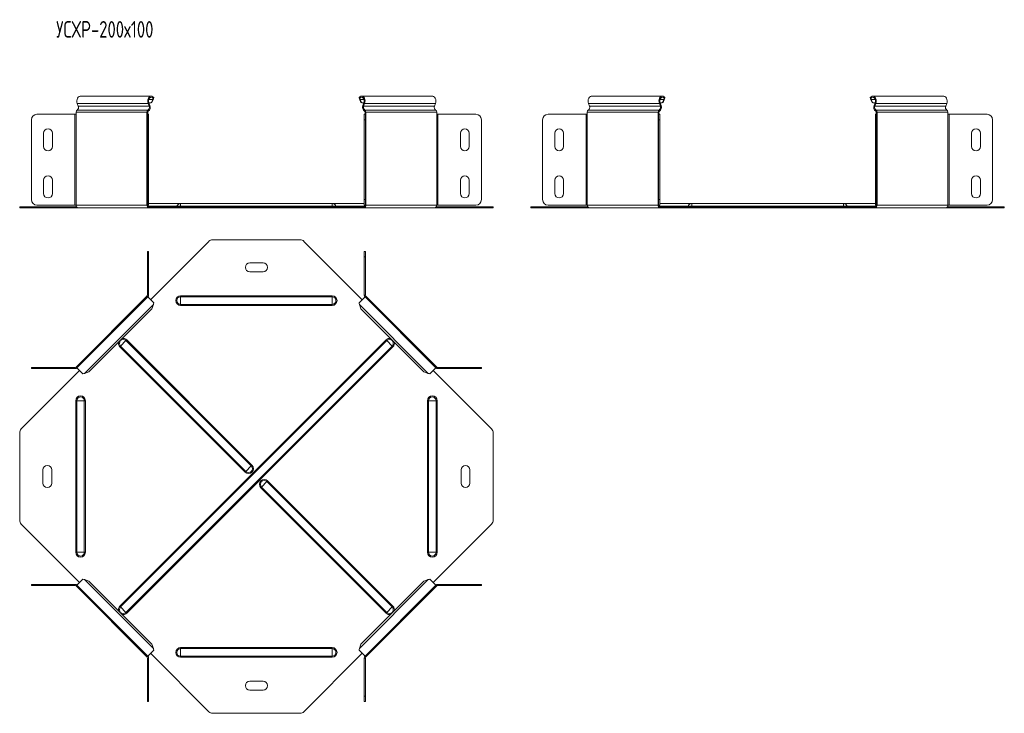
# Model space of a CAD drawing. Header units: millimetres. Extents: x -205 to 1576, y -7400 to 292.
# Tile 5 of 8: x -201 to 689, y -2230 to -1603. Entities that reach past the tile are written whole.
import ezdxf

# ---------------------------------------------------------------- set-up
doc = ezdxf.new("R2010")
doc.units = ezdxf.units.MM
doc.styles.add('SLDTEXTSTYLE3', font='TXT', dxfattribs={"width": 0.7, "bigfont": 'bigfont'})

msp = doc.modelspace()

# ---------------------------------------------------------------- linework, layer by layer
at = {"color": 7, "linetype": 'Continuous', "lineweight": 15}
for p, q in [((-82.21, -1672.15), (-146.24, -1672.15)), ((-80.02, -1673.38), (-80.51, -1674.11)), ((105.71, -1673.38), (106.2, -1674.11)), ((171.93, -1672.15), (107.9, -1672.15)), ((379.93, -1672.15), (315.9, -1672.15)), ((382.11, -1673.38), (381.63, -1674.11)), ((567.85, -1673.38), (568.33, -1674.11)), ((634.06, -1672.15), (570.03, -1672.15)), ((-149.05, -1678.77), (-148.15, -1681.15)), ((-84.11, -1681.15), (-85.01, -1678.77)), ((-82.33, -1678.27), (-84.4, -1678.27)), ((-83.49, -1680.68), (-84.39, -1678.3)), ((-80.94, -1675.01), (-82.33, -1678.27)), ((-81.7, -1677.8), (-82.33, -1678.27)), ((-80.32, -1674.54), (-81.7, -1677.8)), ((-80.94, -1675.01), (-80.32, -1674.54)), ((106.63, -1675.01), (106.01, -1674.54)), ((107.39, -1677.8), (106.01, -1674.54)), ((108.02, -1678.27), (106.63, -1675.01)), ((108.02, -1678.27), (107.39, -1677.8)), ((110.09, -1678.27), (108.02, -1678.27)), ((110.08, -1678.3), (109.18, -1680.68)), ((110.7, -1678.77), (109.8, -1681.15)), ((173.84, -1681.15), (174.74, -1678.77)), ((313.99, -1681.15), (313.09, -1678.77)), ((377.12, -1678.77), (378.02, -1681.15)), ((377.73, -1678.27), (379.81, -1678.27)), ((377.74, -1678.3), (378.64, -1680.68)), ((379.81, -1678.27), (381.19, -1675.01)), ((379.81, -1678.27), (380.43, -1677.8)), ((380.43, -1677.8), (381.82, -1674.54)), ((381.19, -1675.01), (381.82, -1674.54)), ((568.76, -1675.01), (568.14, -1674.54)), ((569.53, -1677.8), (568.14, -1674.54)), ((570.15, -1678.27), (568.76, -1675.01)), ((570.15, -1678.27), (569.53, -1677.8)), ((572.22, -1678.27), (570.15, -1678.27)), ((572.21, -1678.3), (571.31, -1680.68)), ((572.84, -1678.77), (571.94, -1681.15)), ((635.97, -1681.15), (636.87, -1678.77)), ((-185.57, -1688.46), (-151.19, -1688.46)), ((-151.19, -1688.46), (-150.13, -1688.46)), ((-150.13, -1686.46), (-150.13, -1688.46)), ((-86.09, -1688.46), (-86.09, -1686.46)), ((-86.09, -1688.46), (-85.65, -1688.46)), ((-85.65, -1688.46), (-84.65, -1688.46)), ((-85.65, -1693.46), (-85.65, -1688.46)), ((-85.39, -1688.46), (-85.39, -1686.46)), ((-84.65, -1688.46), (-84.65, -1693.46)), ((110.35, -1688.46), (111.35, -1688.46)), ((110.35, -1693.46), (110.35, -1688.46)), ((111.08, -1686.46), (111.08, -1688.46)), ((111.35, -1688.46), (111.35, -1693.46)), ((111.35, -1688.46), (111.78, -1688.46)), ((111.78, -1686.46), (111.78, -1688.46)), ((175.82, -1688.46), (175.82, -1686.46)), ((175.82, -1688.46), (176.88, -1688.46)), ((176.88, -1688.46), (211.26, -1688.46)), ((310.95, -1688.46), (276.57, -1688.46)), ((312.01, -1688.46), (310.95, -1688.46)), ((312.01, -1688.46), (312.01, -1686.46)), ((376.04, -1686.46), (376.04, -1688.46)), ((376.48, -1688.46), (376.04, -1688.46)), ((377.48, -1688.46), (376.48, -1688.46)), ((376.48, -1688.46), (376.48, -1693.46)), ((376.75, -1686.46), (376.75, -1688.46)), ((377.48, -1693.46), (377.48, -1688.46)), ((572.48, -1688.46), (573.48, -1688.46)), ((572.48, -1693.46), (572.48, -1688.46)), ((573.21, -1686.46), (573.21, -1688.46)), ((573.48, -1688.46), (573.48, -1693.46)), ((573.48, -1688.46), (573.92, -1688.46)), ((573.92, -1686.46), (573.92, -1688.46)), ((637.95, -1688.46), (637.95, -1686.46)), ((637.95, -1688.46), (639.01, -1688.46)), ((639.01, -1688.46), (673.39, -1688.46)), ((-190.57, -1765.65), (-190.57, -1693.46)), ((-85.65, -1693.46), (-85.65, -1765.65)), ((-84.65, -1693.46), (-84.65, -1765.65)), ((110.35, -1765.65), (110.35, -1693.46)), ((111.35, -1765.65), (111.35, -1693.46)), ((216.26, -1693.46), (216.26, -1765.65)), ((271.57, -1693.46), (271.57, -1765.65)), ((376.48, -1765.65), (376.48, -1693.46)), ((377.48, -1765.65), (377.48, -1693.46)), ((572.48, -1765.65), (572.48, -1693.46)), ((573.48, -1765.65), (573.48, -1693.46)), ((678.39, -1693.46), (678.39, -1765.65)), ((-179.56, -1705.65), (-179.56, -1717.65)), ((-171.56, -1717.65), (-171.56, -1705.65)), ((197.26, -1705.65), (197.26, -1717.65)), ((205.26, -1717.65), (205.26, -1705.65)), ((282.57, -1717.65), (282.57, -1705.65)), ((290.57, -1705.65), (290.57, -1717.65)), ((659.39, -1705.65), (659.39, -1717.65)), ((667.39, -1717.65), (667.39, -1705.65)), ((-179.56, -1748.15), (-179.56, -1760.15)), ((-171.56, -1760.15), (-171.56, -1748.15)), ((197.26, -1748.15), (197.26, -1760.15)), ((205.26, -1760.15), (205.26, -1748.15)), ((282.57, -1760.15), (282.57, -1748.15)), ((290.57, -1748.15), (290.57, -1760.15)), ((659.39, -1748.15), (659.39, -1760.15)), ((667.39, -1760.15), (667.39, -1748.15)), ((-151.19, -1770.65), (-185.57, -1770.65)), ((-150.13, -1770.65), (-151.19, -1770.65)), ((-85.65, -1770.65), (-86.09, -1770.65)), ((-85.65, -1770.65), (-85.65, -1765.65)), ((-84.65, -1770.65), (-85.65, -1770.65)), ((-84.65, -1765.65), (-84.65, -1770.65)), ((-55.65, -1769.15), (-84.65, -1769.15)), ((81.35, -1769.15), (-55.65, -1769.15)), ((110.35, -1769.15), (81.35, -1769.15)), ((110.35, -1770.65), (110.35, -1765.65)), ((111.35, -1770.65), (110.35, -1770.65)), ((111.35, -1765.65), (111.35, -1770.65)), ((111.78, -1770.65), (111.35, -1770.65)), ((176.88, -1770.65), (175.82, -1770.65)), ((211.26, -1770.65), (176.88, -1770.65)), ((276.57, -1770.65), (310.95, -1770.65)), ((310.95, -1770.65), (312.01, -1770.65)), ((376.04, -1770.65), (376.48, -1770.65)), ((376.48, -1765.65), (376.48, -1770.65)), ((376.48, -1770.65), (377.48, -1770.65)), ((377.48, -1770.65), (377.48, -1765.65)), ((406.48, -1769.15), (377.48, -1769.15)), ((543.48, -1769.15), (406.48, -1769.15)), ((572.48, -1769.15), (543.48, -1769.15)), ((572.48, -1770.65), (572.48, -1765.65)), ((573.48, -1770.65), (572.48, -1770.65)), ((573.48, -1765.65), (573.48, -1770.65)), ((573.92, -1770.65), (573.48, -1770.65)), ((639.01, -1770.65), (637.95, -1770.65)), ((673.39, -1770.65), (639.01, -1770.65)), ((-201.15, -1773.15), (-201.15, -1772.15)), ((-201.15, -1772.15), (-199.69, -1772.15)), ((-199.69, -1773.15), (-201.15, -1773.15)), ((-199.69, -1772.15), (-149.77, -1772.15)), ((-199.69, -1773.15), (-148.36, -1773.15)), ((-148.36, -1773.15), (-84.33, -1773.15)), ((-84.33, -1772.15), (-82.91, -1772.15)), ((-84.33, -1773.15), (-82.91, -1773.15)), ((-82.91, -1772.15), (-82.91, -1773.15)), ((-82.91, -1772.15), (-30.17, -1772.15)), ((-82.91, -1773.15), (-30.17, -1773.15)), ((-30.17, -1772.15), (-26.63, -1772.15)), ((-26.63, -1773.15), (-30.17, -1773.15)), ((-26.63, -1772.15), (52.32, -1772.15)), ((-26.63, -1773.15), (52.32, -1773.15)), ((52.32, -1772.15), (55.86, -1772.15)), ((55.86, -1773.15), (52.32, -1773.15)), ((55.86, -1772.15), (108.6, -1772.15)), ((55.86, -1773.15), (108.6, -1773.15)), ((108.6, -1772.15), (108.6, -1773.15)), ((108.6, -1772.15), (110.02, -1772.15)), ((108.6, -1773.15), (110.02, -1773.15)), ((110.02, -1773.15), (174.05, -1773.15)), ((174.05, -1773.15), (225.38, -1773.15)), ((175.46, -1772.15), (225.38, -1772.15)), ((225.38, -1772.15), (226.85, -1772.15)), ((226.85, -1773.15), (225.38, -1773.15)), ((226.85, -1772.15), (226.85, -1773.15)), ((260.98, -1772.15), (260.98, -1773.15)), ((262.44, -1772.15), (260.98, -1772.15)), ((260.98, -1773.15), (262.44, -1773.15)), ((312.36, -1772.15), (262.44, -1772.15)), ((313.77, -1773.15), (262.44, -1773.15)), ((377.81, -1773.15), (313.77, -1773.15)), ((379.22, -1772.15), (377.81, -1772.15)), ((379.22, -1773.15), (377.81, -1773.15)), ((379.22, -1772.15), (379.22, -1773.15)), ((431.97, -1772.15), (379.22, -1772.15)), ((431.97, -1773.15), (379.22, -1773.15)), ((435.5, -1772.15), (431.97, -1772.15)), ((431.97, -1773.15), (435.5, -1773.15)), ((435.5, -1772.15), (514.45, -1772.15)), ((435.5, -1773.15), (514.45, -1773.15)), ((514.45, -1772.15), (517.99, -1772.15)), ((517.99, -1773.15), (514.45, -1773.15)), ((517.99, -1772.15), (570.74, -1772.15)), ((517.99, -1773.15), (570.74, -1773.15)), ((570.74, -1772.15), (570.74, -1773.15)), ((570.74, -1772.15), (572.15, -1772.15)), ((570.74, -1773.15), (572.15, -1773.15)), ((572.15, -1773.15), (636.18, -1773.15)), ((636.18, -1773.15), (687.51, -1773.15)), ((637.6, -1772.15), (687.51, -1772.15)), ((687.51, -1772.15), (688.98, -1772.15)), ((688.98, -1773.15), (687.51, -1773.15)), ((688.98, -1772.15), (688.98, -1773.15)), ((-82.91, -1856.07), (-30.17, -1803.33)), ((-26.63, -1801.86), (52.32, -1801.86)), ((55.86, -1803.33), (108.6, -1856.07)), ((-85.65, -1812.45), (-85.65, -1817.45)), ((-84.65, -1812.45), (-85.65, -1812.45)), ((-84.65, -1817.45), (-84.65, -1812.45)), ((111.35, -1812.45), (110.35, -1812.45)), ((110.35, -1812.45), (110.35, -1817.45)), ((111.35, -1817.45), (111.35, -1812.45)), ((-85.65, -1851.83), (-85.65, -1817.45)), ((-84.65, -1851.83), (-84.65, -1817.45)), ((18.85, -1822.86), (6.85, -1822.86)), ((110.35, -1817.45), (110.35, -1851.83)), ((111.35, -1817.45), (111.35, -1851.83)), ((6.85, -1830.86), (18.85, -1830.86)), ((-86.09, -1852.89), (-150.13, -1916.92)), ((-85.39, -1853.6), (-149.42, -1917.63)), ((-85.39, -1853.6), (-86.09, -1852.89)), ((-80.02, -1858.96), (-85.39, -1853.6)), ((111.08, -1853.6), (105.71, -1858.96)), ((111.78, -1852.89), (110.87, -1853.81)), ((175.11, -1917.63), (111.08, -1853.6)), ((175.82, -1916.92), (111.78, -1852.89)), ((-81.7, -1864.35), (-138.66, -1921.32)), ((-80.32, -1860.51), (-81.7, -1864.35)), ((107.39, -1864.35), (106.01, -1860.51)), ((164.35, -1921.32), (107.39, -1864.35)), ((-199.69, -1972.85), (-146.94, -1920.11)), ((-190.57, -1917.36), (-190.57, -1918.36)), ((-185.57, -1917.36), (-190.57, -1917.36)), ((-190.57, -1918.36), (-185.57, -1918.36)), ((-185.57, -1917.36), (-151.19, -1917.36)), ((-185.57, -1918.36), (-151.19, -1918.36)), ((-150.13, -1916.92), (-149.21, -1917.84)), ((-149.42, -1917.63), (-144.06, -1923)), ((-138.66, -1921.32), (-142.51, -1922.7)), ((168.2, -1922.7), (164.35, -1921.32)), ((169.75, -1923), (175.11, -1917.63)), ((172.64, -1920.11), (225.38, -1972.85)), ((175.11, -1917.63), (175.82, -1916.92)), ((176.88, -1917.36), (211.26, -1917.36)), ((176.88, -1918.36), (211.26, -1918.36)), ((216.26, -1917.36), (211.26, -1917.36)), ((211.26, -1918.36), (216.26, -1918.36)), ((216.26, -1918.36), (216.26, -1917.36)), ((-201.15, -1976.39), (-201.15, -2055.34)), ((226.85, -2055.34), (226.85, -1976.39)), ((-180.15, -2009.86), (-180.15, -2021.86)), ((-172.15, -2021.86), (-172.15, -2009.86)), ((197.85, -2009.86), (197.85, -2021.86)), ((205.85, -2021.86), (205.85, -2009.86)), ((-199.69, -2058.87), (-146.94, -2111.62)), ((172.64, -2111.62), (225.38, -2058.87)), ((-149.42, -2114.1), (-144.06, -2108.73)), ((-138.66, -2110.41), (-142.51, -2109.02)), ((168.2, -2109.02), (164.35, -2110.41)), ((169.75, -2108.73), (175.11, -2114.1)), ((-190.57, -2114.36), (-190.57, -2113.36)), ((-190.57, -2113.36), (-185.57, -2113.36)), ((-185.57, -2114.36), (-190.57, -2114.36)), ((-185.57, -2113.36), (-151.19, -2113.36)), ((-185.57, -2114.36), (-151.19, -2114.36)), ((-150.13, -2114.8), (-149.21, -2113.89)), ((-86.09, -2178.83), (-150.13, -2114.8)), ((-149.42, -2114.1), (-85.39, -2178.13)), ((-81.7, -2167.37), (-138.66, -2110.41)), ((164.35, -2110.41), (107.39, -2167.37)), ((111.08, -2178.13), (175.11, -2114.1)), ((175.82, -2114.8), (111.78, -2178.83)), ((175.11, -2114.1), (175.82, -2114.8)), ((176.88, -2113.36), (211.26, -2113.36)), ((176.88, -2114.36), (211.26, -2114.36)), ((211.26, -2113.36), (216.26, -2113.36)), ((216.26, -2114.36), (211.26, -2114.36)), ((216.26, -2113.36), (216.26, -2114.36)), ((-80.32, -2171.22), (-81.7, -2167.37)), ((107.39, -2167.37), (106.01, -2171.22)), ((-85.39, -2178.13), (-86.09, -2178.83)), ((-85.65, -2179.9), (-85.65, -2214.27)), ((-80.02, -2172.76), (-85.39, -2178.13)), ((-84.65, -2179.9), (-84.65, -2214.27)), ((-82.91, -2175.65), (-30.17, -2228.4)), ((55.86, -2228.4), (108.6, -2175.65)), ((111.08, -2178.13), (105.71, -2172.76)), ((110.35, -2214.27), (110.35, -2179.9)), ((111.78, -2178.83), (110.87, -2177.92)), ((111.35, -2214.27), (111.35, -2179.9)), ((18.85, -2200.86), (6.85, -2200.86)), ((-85.65, -2219.27), (-85.65, -2214.27)), ((-84.65, -2214.27), (-84.65, -2219.27)), ((6.85, -2208.86), (18.85, -2208.86)), ((110.35, -2219.27), (110.35, -2214.27)), ((111.35, -2214.27), (111.35, -2219.27)), ((-84.65, -2219.27), (-85.65, -2219.27)), ((111.35, -2219.27), (110.35, -2219.27)), ((-26.63, -2229.86), (52.32, -2229.86))]:
    msp.add_line(p, q, dxfattribs=at)
at = {"color": 7, "linetype": 'Continuous', "lineweight": 0}
for p, q in [((-85.01, -1678.77), (-149.05, -1678.77)), ((-84.11, -1681.15), (-148.15, -1681.15)), ((-85.01, -1678.77), (-84.39, -1678.3)), ((-80.94, -1675.01), (-84.39, -1675.01)), ((-84.11, -1681.15), (-83.49, -1680.68)), ((110.08, -1675.01), (106.63, -1675.01)), ((109.8, -1681.15), (109.18, -1680.68)), ((173.84, -1681.15), (109.8, -1681.15)), ((110.7, -1678.77), (110.08, -1678.3)), ((174.74, -1678.77), (110.7, -1678.77)), ((313.09, -1678.77), (377.12, -1678.77)), ((313.99, -1681.15), (378.02, -1681.15)), ((377.12, -1678.77), (377.74, -1678.3)), ((377.74, -1675.01), (381.19, -1675.01)), ((378.02, -1681.15), (378.64, -1680.68)), ((572.21, -1675.01), (568.76, -1675.01)), ((571.94, -1681.15), (571.31, -1680.68)), ((635.97, -1681.15), (571.94, -1681.15)), ((572.84, -1678.77), (572.21, -1678.3)), ((636.87, -1678.77), (572.84, -1678.77)), ((-151.19, -1688.46), (-151.19, -1770.65)), ((-86.09, -1686.46), (-150.13, -1686.46)), ((-150.13, -1770.65), (-150.13, -1688.46)), ((-85.18, -1684.73), (-149.21, -1684.73)), ((-86.09, -1686.46), (-85.39, -1686.46)), ((-86.09, -1770.65), (-86.09, -1688.46)), ((-85.18, -1684.73), (-84.98, -1685.69)), ((110.87, -1684.73), (110.67, -1685.69)), ((174.9, -1684.73), (110.87, -1684.73)), ((111.78, -1686.46), (111.08, -1686.46)), ((175.82, -1686.46), (111.78, -1686.46)), ((111.78, -1770.65), (111.78, -1688.46)), ((175.82, -1770.65), (175.82, -1688.46)), ((176.88, -1770.65), (176.88, -1688.46)), ((310.95, -1770.65), (310.95, -1688.46)), ((312.01, -1686.46), (376.04, -1686.46)), ((312.01, -1770.65), (312.01, -1688.46)), ((312.92, -1684.73), (376.95, -1684.73)), ((376.04, -1686.46), (376.75, -1686.46)), ((376.04, -1770.65), (376.04, -1688.46)), ((376.95, -1684.73), (377.15, -1685.69)), ((573, -1684.73), (572.8, -1685.69)), ((637.03, -1684.73), (573, -1684.73)), ((573.92, -1686.46), (573.21, -1686.46)), ((637.95, -1686.46), (573.92, -1686.46)), ((573.92, -1770.65), (573.92, -1688.46)), ((637.95, -1770.65), (637.95, -1688.46)), ((639.01, -1770.65), (639.01, -1688.46)), ((-84.65, -1693.46), (-85.65, -1693.46)), ((111.35, -1693.46), (110.35, -1693.46)), ((376.48, -1693.46), (377.48, -1693.46)), ((573.48, -1693.46), (572.48, -1693.46)), ((-86.09, -1770.65), (-150.13, -1770.65)), ((-85.65, -1765.65), (-84.65, -1765.65)), ((-55.65, -1769.15), (-55.65, -1771.51)), ((81.35, -1769.15), (81.35, -1771.51)), ((110.35, -1765.65), (111.35, -1765.65)), ((175.82, -1770.65), (111.78, -1770.65)), ((312.01, -1770.65), (376.04, -1770.65)), ((377.48, -1765.65), (376.48, -1765.65)), ((406.48, -1769.15), (406.48, -1771.51)), ((543.48, -1769.15), (543.48, -1771.51)), ((572.48, -1765.65), (573.48, -1765.65)), ((637.95, -1770.65), (573.92, -1770.65)), ((-199.69, -1772.15), (-199.69, -1773.15)), ((-85.2, -1771.51), (-59.09, -1771.51)), ((-84.33, -1772.15), (-84.33, -1773.15)), ((-59.09, -1771.51), (-55.65, -1771.51)), ((81.35, -1771.51), (-55.65, -1771.51)), ((-55.65, -1771.51), (-55.65, -1772.15)), ((-30.17, -1773.15), (-30.17, -1772.15)), ((-26.63, -1772.15), (-26.63, -1773.15)), ((52.32, -1773.15), (52.32, -1772.15)), ((55.86, -1772.15), (55.86, -1773.15)), ((81.35, -1771.51), (81.35, -1772.15)), ((84.78, -1771.51), (81.35, -1771.51)), ((84.78, -1771.51), (110.89, -1771.51)), ((110.02, -1772.15), (110.02, -1773.15)), ((225.38, -1773.15), (225.38, -1772.15)), ((262.44, -1773.15), (262.44, -1772.15)), ((403.04, -1771.51), (376.94, -1771.51)), ((377.81, -1772.15), (377.81, -1773.15)), ((403.04, -1771.51), (406.48, -1771.51)), ((406.48, -1771.51), (406.48, -1772.15)), ((543.48, -1771.51), (406.48, -1771.51)), ((431.97, -1772.15), (431.97, -1773.15)), ((435.5, -1773.15), (435.5, -1772.15)), ((514.45, -1773.15), (514.45, -1772.15)), ((517.99, -1772.15), (517.99, -1773.15)), ((543.48, -1771.51), (543.48, -1772.15)), ((546.91, -1771.51), (543.48, -1771.51)), ((573.02, -1771.51), (546.91, -1771.51)), ((572.15, -1772.15), (572.15, -1773.15)), ((687.51, -1773.15), (687.51, -1772.15)), ((-85.65, -1817.45), (-84.65, -1817.45)), ((110.35, -1817.45), (111.35, -1817.45)), ((-85.65, -1851.83), (-84.65, -1851.83)), ((-55.65, -1853.43), (-55.65, -1852.5)), ((-55.65, -1852.5), (81.35, -1852.5)), ((-55.65, -1860.3), (-55.65, -1853.43)), ((-55.65, -1853.43), (81.35, -1853.43)), ((-55.65, -1860.3), (81.35, -1860.3)), ((-55.65, -1861.23), (-55.65, -1860.3)), ((81.35, -1853.43), (81.35, -1852.5)), ((81.35, -1860.3), (81.35, -1853.43)), ((81.35, -1861.23), (81.35, -1860.3)), ((111.35, -1851.83), (110.35, -1851.83)), ((-80.32, -1860.51), (-142.51, -1922.7)), ((-55.65, -1861.23), (81.35, -1861.23)), ((168.2, -1922.7), (106.01, -1860.51)), ((-110.59, -2133.12), (130.11, -1892.43)), ((-105.08, -1893.09), (-109.93, -1897.94)), ((-109.93, -2133.78), (130.77, -1893.09)), ((-104.42, -1892.43), (-105.08, -1893.09)), ((8.2, -2006.36), (-105.08, -1893.09)), ((8.86, -2005.7), (-104.42, -1892.43)), ((130.77, -1893.09), (130.11, -1892.43)), ((135.62, -1897.94), (130.77, -1893.09)), ((-109.93, -1897.94), (-110.59, -1898.6)), ((2.69, -2011.88), (-110.59, -1898.6)), ((3.35, -2011.22), (-109.93, -1897.94)), ((-105.08, -2138.64), (135.62, -1897.94)), ((-104.42, -2139.3), (136.28, -1898.6)), ((136.28, -1898.6), (135.62, -1897.94)), ((-185.57, -1918.36), (-185.57, -1917.36)), ((-151.19, -1917.36), (-151.19, -1918.36)), ((176.88, -1917.36), (176.88, -1918.36)), ((211.26, -1917.36), (211.26, -1918.36)), ((-149.59, -1947.36), (-150.52, -1947.36)), ((-150.52, -2084.36), (-150.52, -1947.36)), ((-142.72, -1947.36), (-149.59, -1947.36)), ((-149.59, -2084.36), (-149.59, -1947.36)), ((-142.72, -2084.36), (-142.72, -1947.36)), ((-141.79, -1947.36), (-142.72, -1947.36)), ((-141.79, -2084.36), (-141.79, -1947.36)), ((167.48, -1947.36), (168.41, -1947.36)), ((167.48, -1947.36), (167.48, -2084.36)), ((168.41, -1947.36), (175.28, -1947.36)), ((168.41, -1947.36), (168.41, -2084.36)), ((175.28, -1947.36), (175.28, -2084.36)), ((175.28, -1947.36), (176.21, -1947.36)), ((176.21, -1947.36), (176.21, -2084.36)), ((3.35, -2011.22), (2.69, -2011.88)), ((8.2, -2006.36), (3.35, -2011.22)), ((8.86, -2005.7), (8.2, -2006.36)), ((17.49, -2025.36), (22.34, -2020.51)), ((22.34, -2020.51), (23, -2019.85)), ((22.34, -2020.51), (135.62, -2133.78)), ((23, -2019.85), (136.28, -2133.12)), ((16.83, -2026.02), (17.49, -2025.36)), ((16.83, -2026.02), (130.11, -2139.3)), ((17.49, -2025.36), (130.77, -2138.64)), ((-149.59, -2084.36), (-150.52, -2084.36)), ((-142.72, -2084.36), (-149.59, -2084.36)), ((-141.79, -2084.36), (-142.72, -2084.36)), ((167.48, -2084.36), (168.41, -2084.36)), ((168.41, -2084.36), (175.28, -2084.36)), ((175.28, -2084.36), (176.21, -2084.36)), ((-80.32, -2171.22), (-142.51, -2109.02)), ((168.2, -2109.02), (106.01, -2171.22)), ((-185.57, -2113.36), (-185.57, -2114.36)), ((-151.19, -2114.36), (-151.19, -2113.36)), ((176.88, -2114.36), (176.88, -2113.36)), ((211.26, -2114.36), (211.26, -2113.36)), ((-109.93, -2133.78), (-110.59, -2133.12)), ((-105.08, -2138.64), (-109.93, -2133.78)), ((130.77, -2138.64), (135.62, -2133.78)), ((135.62, -2133.78), (136.28, -2133.12)), ((-104.42, -2139.3), (-105.08, -2138.64)), ((130.11, -2139.3), (130.77, -2138.64)), ((81.35, -2170.5), (-55.65, -2170.5)), ((-55.65, -2170.5), (-55.65, -2171.43)), ((81.35, -2171.43), (-55.65, -2171.43)), ((-55.65, -2171.43), (-55.65, -2178.3)), ((81.35, -2170.5), (81.35, -2171.43)), ((81.35, -2171.43), (81.35, -2178.3)), ((-85.65, -2179.9), (-84.65, -2179.9)), ((81.35, -2178.3), (-55.65, -2178.3)), ((-55.65, -2178.3), (-55.65, -2179.23)), ((81.35, -2179.23), (-55.65, -2179.23)), ((81.35, -2178.3), (81.35, -2179.23)), ((111.35, -2179.9), (110.35, -2179.9)), ((-85.65, -2214.27), (-84.65, -2214.27)), ((110.35, -2214.27), (111.35, -2214.27))]:
    msp.add_line(p, q, dxfattribs=at)
at = {"color": 7, "linetype": 'Continuous', "lineweight": 15, "flags": 128}
for points in [[(-149.05, -1678.77), (-149.35, -1677.58), (-149.41, -1676.32), (-149.22, -1675.09), (-148.8, -1673.98), (-148.17, -1673.08), (-147.39, -1672.46), (-146.52, -1672.17), (-146.24, -1672.15)], [(-80.02, -1673.38), (-80.75, -1672.65), (-81.6, -1672.24), (-82.49, -1672.17), (-83.36, -1672.46), (-84.14, -1673.08), (-84.76, -1673.98), (-85.19, -1675.09), (-85.38, -1676.32), (-85.32, -1677.58), (-85.01, -1678.77)], [(-80.51, -1674.11), (-81.23, -1673.43), (-82.08, -1673.16), (-82.94, -1673.31), (-83.71, -1673.87), (-84.29, -1674.78), (-84.62, -1675.91), (-84.66, -1677.13), (-84.39, -1678.3)], [(110.7, -1678.77), (111.01, -1677.58), (111.07, -1676.32), (110.88, -1675.09), (110.45, -1673.98), (109.83, -1673.08), (109.05, -1672.46), (108.18, -1672.17), (107.29, -1672.24), (106.44, -1672.65), (105.71, -1673.38)], [(110.08, -1678.3), (110.35, -1677.13), (110.31, -1675.91), (109.98, -1674.78), (109.4, -1673.87), (108.63, -1673.31), (107.77, -1673.16), (106.92, -1673.43), (106.2, -1674.11)], [(171.93, -1672.15), (172.21, -1672.17), (173.08, -1672.46), (173.86, -1673.08), (174.49, -1673.98), (174.91, -1675.09), (175.1, -1676.32), (175.04, -1677.58), (174.74, -1678.77)], [(315.9, -1672.15), (315.61, -1672.17), (314.74, -1672.46), (313.96, -1673.08), (313.34, -1673.98), (312.91, -1675.09), (312.72, -1676.32), (312.78, -1677.58), (313.09, -1678.77)], [(377.12, -1678.77), (376.81, -1677.58), (376.75, -1676.32), (376.94, -1675.09), (377.37, -1673.98), (378, -1673.08), (378.78, -1672.46), (379.64, -1672.17), (380.54, -1672.24), (381.38, -1672.65), (382.11, -1673.38)], [(377.74, -1678.3), (377.48, -1677.13), (377.51, -1675.91), (377.84, -1674.78), (378.43, -1673.87), (379.2, -1673.31), (380.06, -1673.16), (380.9, -1673.43), (381.63, -1674.11)], [(572.84, -1678.77), (573.14, -1677.58), (573.2, -1676.32), (573.01, -1675.09), (572.59, -1673.98), (571.96, -1673.08), (571.18, -1672.46), (570.31, -1672.17), (569.42, -1672.24), (568.58, -1672.65), (567.85, -1673.38)], [(572.21, -1678.3), (572.48, -1677.13), (572.45, -1675.91), (572.12, -1674.78), (571.53, -1673.87), (570.76, -1673.31), (569.9, -1673.16), (569.06, -1673.43), (568.33, -1674.11)], [(634.06, -1672.15), (634.34, -1672.17), (635.21, -1672.46), (635.99, -1673.08), (636.62, -1673.98), (637.04, -1675.09), (637.23, -1676.32), (637.17, -1677.58), (636.87, -1678.77)]]:
    msp.add_lwpolyline(points, dxfattribs=at)
at = {"color": 7, "linetype": 'Continuous', "lineweight": 15}
for centre, radius, start, end in [((-150.75, -1682.32), 2.86, 302.66993, 24.19044), ((-86.72, -1682.32), 2.86, 302.66993, 24.19044), ((-87.14, -1682.32), 4, 302.66993, 24.19044), ((112.83, -1682.32), 4, 155.80956, 237.33007), ((112.41, -1682.32), 2.86, 155.80956, 237.33007), ((176.44, -1682.32), 2.86, 155.80956, 237.33007), ((311.38, -1682.32), 2.86, 302.66993, 24.19044), ((375.41, -1682.32), 2.86, 302.66993, 24.19044), ((374.99, -1682.32), 4, 302.66993, 24.19044), ((574.96, -1682.32), 4, 155.80956, 237.33007), ((574.54, -1682.32), 2.86, 155.80956, 237.33007), ((638.58, -1682.32), 2.86, 155.80956, 237.33007), ((-185.57, -1693.46), 5, 90, 180), ((-148.31, -1686.31), 1.82, 119.65294, 184.49289), ((-84.28, -1686.31), 1.82, 119.65294, 184.49289), ((-84.58, -1686.39), 0.811, 119.65294, 184.49289), ((110.27, -1686.39), 0.811, 355.50711, 60.34706), ((109.97, -1686.31), 1.82, 355.50711, 60.34706), ((174, -1686.31), 1.82, 355.50711, 60.34706), ((211.26, -1693.46), 5, 0, 90), ((276.57, -1693.46), 5, 90, 180), ((313.82, -1686.31), 1.82, 119.65294, 184.49289), ((377.86, -1686.31), 1.82, 119.65294, 184.49289), ((377.55, -1686.39), 0.811, 119.65294, 184.49289), ((572.4, -1686.39), 0.811, 355.50711, 60.34706), ((572.1, -1686.31), 1.82, 355.50711, 60.34706), ((636.13, -1686.31), 1.82, 355.50711, 60.34706), ((673.39, -1693.46), 5, 0, 90), ((-175.56, -1705.65), 4, 360, 180), ((201.26, -1705.65), 4, 0, 180), ((286.57, -1705.65), 4, 0, 180), ((663.39, -1705.65), 4, 0, 180), ((-175.56, -1717.65), 4, 180, 360), ((201.26, -1717.65), 4, 180, 0), ((286.57, -1717.65), 4, 180, 0), ((663.39, -1717.65), 4, 180, 0), ((-175.56, -1748.15), 4, 360, 180), ((201.26, -1748.15), 4, 0, 180), ((286.57, -1748.15), 4, 0, 180), ((663.39, -1748.15), 4, 0, 180), ((-175.56, -1760.15), 4, 180, 360), ((201.26, -1760.15), 4, 180, 360), ((286.57, -1760.15), 4, 180, 0), ((663.39, -1760.15), 4, 180, 0), ((-185.57, -1765.65), 5, 180, 270), ((-147.92, -1770.97), 2.23, 171.95053, 258.57825), ((-83.88, -1770.97), 2.23, 171.95053, 258.57825), ((-84.06, -1770.84), 1.34, 171.95053, 258.57825), ((-55.65, -1772.83), 3.68, 90, 158.97733), ((81.35, -1772.83), 3.68, 21.02267, 90), ((109.75, -1770.84), 1.34, 281.42175, 8.04947), ((109.57, -1770.97), 2.23, 281.42175, 8.04947), ((173.61, -1770.97), 2.23, 281.42175, 8.04947), ((211.26, -1765.65), 5, 270, 0), ((276.57, -1765.65), 5, 180, 270), ((314.22, -1770.97), 2.23, 171.95053, 258.57825), ((378.25, -1770.97), 2.23, 171.95053, 258.57825), ((378.07, -1770.84), 1.34, 171.95053, 258.57825), ((406.48, -1772.83), 3.68, 90, 158.97733), ((543.48, -1772.83), 3.68, 21.02267, 90), ((571.88, -1770.84), 1.34, 281.42175, 8.04947), ((571.71, -1770.97), 2.23, 281.42175, 8.04947), ((635.74, -1770.97), 2.23, 281.42175, 8.04947), ((673.39, -1765.65), 5, 270, 0), ((-150.52, -1771.15), 1, 270, 309.75351), ((-60.02, -1771.15), 1, 270, 338.97733), ((85.71, -1771.15), 1, 201.02267, 270), ((176.21, -1771.15), 1, 230.24649, 270), ((311.61, -1771.15), 1, 270, 309.75351), ((402.11, -1771.15), 1, 270, 338.97733), ((547.85, -1771.15), 1, 201.02267, 270), ((638.35, -1771.15), 1, 230.24649, 270), ((-26.63, -1806.86), 5, 90, 135), ((52.32, -1806.86), 5, 45, 90), ((6.85, -1826.86), 4, 90, 270), ((18.85, -1826.86), 4, 270, 90), ((-87.15, -1851.83), 1.5, 315, 0), ((-87.15, -1851.83), 2.5, 315, 0), ((112.85, -1851.83), 2.5, 180, 225), ((112.85, -1851.83), 1.5, 180, 225), ((-151.19, -1915.86), 1.5, 270, 315), ((-151.19, -1915.86), 2.5, 270, 315), ((176.88, -1915.86), 2.5, 225, 270), ((176.88, -1915.86), 1.5, 225, 270), ((-196.15, -1976.39), 5, 135, 180), ((221.85, -1976.39), 5, 0, 45), ((-176.15, -2009.86), 4, 0, 180), ((201.85, -2009.86), 4, 0, 180), ((-176.15, -2021.86), 4, 180, 0), ((201.85, -2021.86), 4, 180, 0), ((-196.15, -2055.34), 5, 180, 225), ((221.85, -2055.34), 5, 315, 0), ((-151.19, -2115.86), 2.5, 45, 90), ((-151.19, -2115.86), 1.5, 45, 90), ((176.88, -2115.86), 2.5, 90, 135), ((176.88, -2115.86), 1.5, 90, 135), ((-87.15, -2179.9), 1.5, 0, 45), ((-87.15, -2179.9), 2.5, 0, 45), ((112.85, -2179.9), 2.5, 135, 180), ((112.85, -2179.9), 1.5, 135, 180), ((6.85, -2204.86), 4, 90, 270), ((18.85, -2204.86), 4, 270, 90), ((-26.63, -2224.86), 5, 225, 270), ((52.32, -2224.86), 5, 270, 315)]:
    msp.add_arc(centre, radius, start, end, dxfattribs=at)
at = {"color": 7, "linetype": 'Continuous', "lineweight": 0}
for centre, radius, start, end in [((-55.65, -1856.86), 4.37, 90, 270), ((-55.65, -1856.86), 3.43, 90, 270), ((81.35, -1856.86), 4.37, 270, 90), ((81.35, -1856.86), 3.43, 270, 90), ((-107.5, -1895.51), 4.37, 164.84102, 225), ((-107.5, -1895.51), 3.43, 45, 225), ((-107.5, -1895.51), 4.37, 45, 105.15898), ((133.19, -1895.51), 4.37, 74.85063, 135), ((133.19, -1895.51), 3.43, 315, 135), ((133.19, -1895.51), 4.37, 315, 15.14937), ((-146.15, -1947.36), 4.37, 0, 180), ((-146.15, -1947.36), 3.43, 0, 180), ((171.85, -1947.36), 4.37, 0, 180), ((171.85, -1947.36), 3.43, 0, 180), ((5.77, -2008.79), 4.37, 225, 45), ((5.77, -2008.79), 3.43, 225, 45), ((19.92, -2022.93), 4.37, 45, 225), ((19.92, -2022.93), 3.43, 45, 225), ((-146.15, -2084.36), 4.37, 180, 0), ((-146.15, -2084.36), 3.43, 180, 0), ((171.85, -2084.36), 4.37, 180, 0), ((171.85, -2084.36), 3.43, 180, 0), ((-107.5, -2136.21), 4.37, 135, 195.14937), ((-107.5, -2136.21), 3.43, 135, 315), ((133.19, -2136.21), 3.43, 225, 45), ((133.19, -2136.21), 4.37, 344.84102, 45), ((-107.5, -2136.21), 4.37, 254.85063, 315), ((133.19, -2136.21), 4.37, 225, 285.15898), ((-55.65, -2174.86), 4.37, 90, 270), ((-55.65, -2174.86), 3.43, 90, 270), ((81.35, -2174.86), 4.37, 270, 90), ((81.35, -2174.86), 3.43, 270, 90)]:
    msp.add_arc(centre, radius, start, end, dxfattribs=at)
at = {"color": 7, "linetype": 'Continuous', "lineweight": 15}
for points in [[(-80.32, -1674.54), (-80.17, -1674.11), (-80.08, -1673.71), (-80.02, -1673.38)], [(105.71, -1673.38), (105.77, -1673.71), (105.86, -1674.11), (106.01, -1674.54)], [(382.11, -1673.38), (382.06, -1673.71), (381.96, -1674.11), (381.82, -1674.54)], [(567.85, -1673.38), (567.9, -1673.71), (568, -1674.11), (568.14, -1674.54)], [(-80.94, -1675.01), (-80.76, -1674.67), (-80.62, -1674.37), (-80.51, -1674.11)], [(106.2, -1674.11), (106.31, -1674.37), (106.45, -1674.67), (106.63, -1675.01)], [(381.19, -1675.01), (381.37, -1674.67), (381.51, -1674.37), (381.63, -1674.11)], [(568.33, -1674.11), (568.44, -1674.37), (568.58, -1674.67), (568.76, -1675.01)], [(-80.32, -1860.51), (-80.17, -1860.04), (-80.08, -1859.52), (-80.02, -1858.96)], [(105.71, -1858.96), (105.77, -1859.52), (105.86, -1860.04), (106.01, -1860.51)], [(-144.06, -1923), (-143.5, -1922.94), (-142.98, -1922.85), (-142.51, -1922.7)], [(168.2, -1922.7), (168.67, -1922.85), (169.19, -1922.94), (169.75, -1923)], [(-144.06, -2108.73), (-143.5, -2108.79), (-142.98, -2108.88), (-142.51, -2109.02)], [(168.2, -2109.02), (168.67, -2108.88), (169.19, -2108.79), (169.75, -2108.73)], [(-80.32, -2171.22), (-80.17, -2171.69), (-80.08, -2172.21), (-80.02, -2172.76)], [(105.71, -2172.76), (105.77, -2172.21), (105.86, -2171.69), (106.01, -2171.22)]]:
    msp.add_open_spline(points, degree=3, dxfattribs=at)

# ---------------------------------------------------------------- texts
at = {"color": 7, "linetype": 'Continuous', "lineweight": 0, "insert": (-168.18, -1604.27), "char_height": 15, "attachment_point": 1, "style": 'SLDTEXTSTYLE3'}
msp.add_mtext('\\M+18454\\M+18452\\M+18456\\M+18451-200\\M+18487100', dxfattribs=at)

doc.saveas('drawing.dxf')
